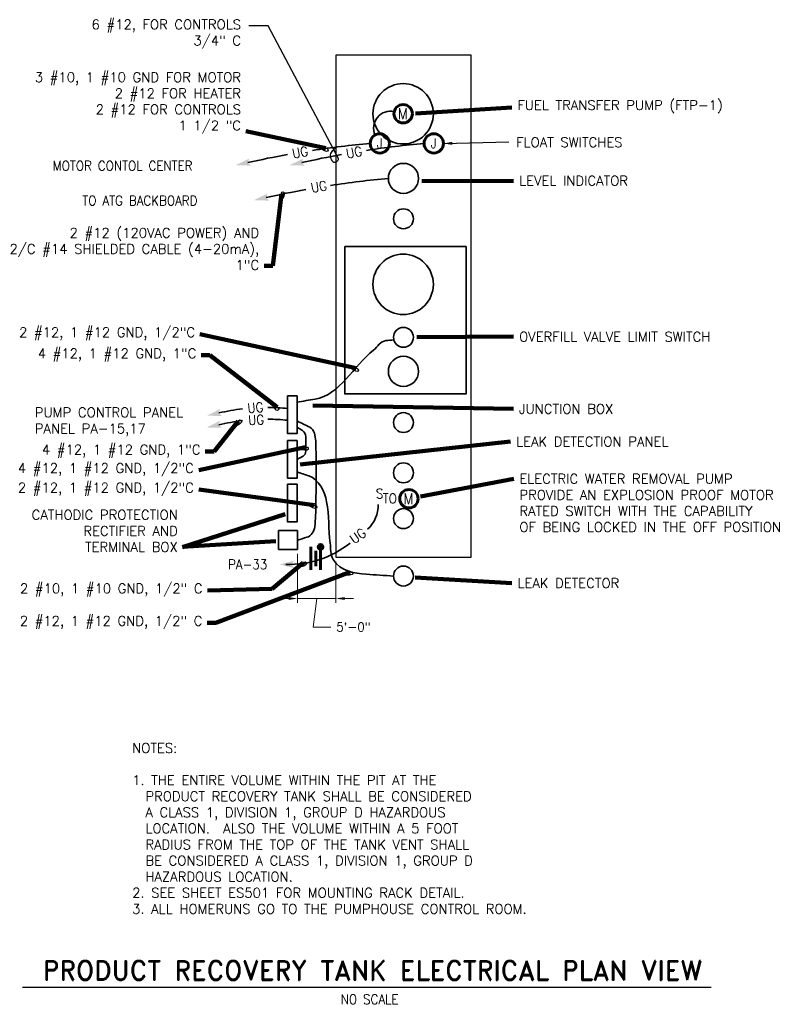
# Model space of a CAD drawing. Extents: x 3.9 to 36, y 1.9 to 21.5.
# Tile 1 of 2: x 3.9 to 14.6, y 4.6 to 18.6. Entities that reach past the tile are written whole.
import ezdxf
from ezdxf.enums import TextEntityAlignment as Align

# ---------------------------------------------------------------- set-up
doc = ezdxf.new("R2010")
doc.units = 0
doc.header["$LTSCALE"] = 0.05
doc.header["$MEASUREMENT"] = 0
doc.layers.get('Defpoints').update_dxf_attribs({"lineweight": 18})
for name, color, linetype, lineweight in [('E-Anno-Dims', 33, 'Continuous', 25), ('E-Anno-Text', 53, 'Continuous', 25), ('E-Detl-Grph', 33, 'Continuous', 35), ('E-Lite-Circ', 83, 'Continuous', 60), ('E-Powr-Swch', 163, 'Continuous', 60), ('E-Spcl-Jbox', 83, 'Continuous', 60)]:
    doc.layers.add(name, color=color, linetype=linetype, lineweight=lineweight)
doc.styles.add('bord', font='romand.shx')
doc.styles.add('NOTES', font='romans.shx')
doc.styles.add('Text', font='txt', dxfattribs={"height": 0.125})
doc.dimstyles.new('EARCH', dxfattribs={"dimtxt": 0.125, "dimasz": 0.125, "dimexe": 0.0625, "dimexo": 0.0625, "dimgap": 0.0625, "dimtad": 1, "dimdec": 4, "dimzin": 3, "dimdsep": 46, "dimlunit": 4, "dimtxsty": 'NOTES', "dimcen": 0.09, "dimclrd": 256, "dimclre": 256, "dimadec": 0, "dimazin": 0, "dimtfac": 0.75, "dimtdec": 4, "dimtmove": 1, "dimatfit": 3, "dimfxl": 0, "dimfrac": 1, "dimtolj": 1, "dimtzin": 3, "dimlwd": 18, "dimlwe": 18, "dimarcsym": 0})

# ---------------------------------------------------------------- blocks, each defined once
blk = doc.blocks.new('ELP029')
blk.add_circle((0, 0), 0.119)
at = {"lineweight": 25, "style": 'NOTES', "width": 0.9}
blk.add_text('M', height=0.142, rotation=360, dxfattribs=at).set_placement((-0.004, 0), align=Align.MIDDLE_CENTER)
blk = doc.blocks.new('ell012')
blk.add_circle((0, 0), 0.125)
at = {"style": 'NOTES', "width": 0.9}
blk.add_text('J', height=0.125, dxfattribs=at).set_placement((-0.001, 0), align=Align.MIDDLE_CENTER)
blk = doc.blocks.new('HOMRUN')
blk.add_solid([(-0.0275, -0.046625), (0.160375, -0.00125), (0, 0), (-0.027, 0.047125)])
blk = doc.blocks.new('1PNG')
blk.add_hatch(color=256).paths.add_polyline_path([(0.09375, 0.14875, 1), (0.03125, 0.14875, 1)], flags=16)
for p, q in [((-0.0625, 0.14875), (-0.0625, -0.149125)), ((0.0625, 0.14875), (0.0625, -0.149125)), ((0, 0.099), (0, -0.099))]:
    blk.add_line(p, q)
blk.add_circle((0.0625, 0.14875), 0.03125)
blk = doc.blocks.new('ELC019')
blk.add_solid([(-0.0275, -0.046625), (0.160375, -0.00125), (0, 0), (-0.027, 0.047125)])
blk = doc.blocks.new('SQUIG')
at = {"flags": 128}
blk.add_lwpolyline([(-1, 0), (0.12, 0, -0.989967), (0.13, -0.35, -0.272038), (-0.87, 0.21)], format="xyb", dxfattribs=at)
blk = doc.blocks.new('*D85')
at = {"layer": 'Defpoints'}
for p in [(7.891, 11.079), (8.436, 10.969), (8.436, 10.38), (8.426, 9.974)]:
    blk.add_point(p, dxfattribs=at)
at = {"layer": 'E-Anno-Dims', "lineweight": 18}
for p, q in [((7.891, 11.017), (7.891, 10.318)), ((8.436, 10.906), (8.436, 10.318)), ((7.641, 10.38), (7.766, 10.38)), ((7.891, 10.38), (8.436, 10.38)), ((8.164, 10.38), (8.114, 9.974)), ((8.561, 10.38), (8.686, 10.38)), ((8.364, 9.974), (8.114, 9.974))]:
    blk.add_line(p, q, dxfattribs=at)
at = {"layer": 'E-Anno-Dims', "lineweight": 18, "extrusion": (0, 0, -1)}
blk.add_solid([(-7.766, 10.401), (-7.891, 10.38), (-7.766, 10.36)], dxfattribs=at)
at = {"layer": 'E-Anno-Dims', "lineweight": 18}
blk.add_solid([(8.561, 10.36), (8.436, 10.38), (8.561, 10.401)], dxfattribs=at)
at = {"layer": 'E-Anno-Dims', "linetype": 'Continuous', "lineweight": 18, "insert": (8.688, 9.974), "char_height": 0.125, "attachment_point": 5, "style": 'Text'}
blk.add_mtext('\\Fromans.shx;5\'-0"', dxfattribs=at)

msp = doc.modelspace()

# ---------------------------------------------------------------- linework, layer by layer
at = {"layer": 'E-Anno-Text'}
for p, q in [((9.96878, 16.8626), (10.89854, 16.88371)), ((3.97928, 4.84363), (13.77639, 4.84363))]:
    msp.add_line(p, q, dxfattribs=at)
at = {"layer": 'E-Anno-Text', "flags": 128}
msp.add_lwpolyline([(8.44597, 16.699), (7.47424, 18.53561), (7.19924, 18.53561)], dxfattribs=at)
at = {"layer": 'E-Anno-Text'}
msp.add_open_spline([(8.44352, 16.70194), (8.4486, 16.69562), (8.45267, 16.68903), (8.45658, 16.6819), (8.46087, 16.67405), (8.46395, 16.66597), (8.46656, 16.65756), (8.46925, 16.64889), (8.46949, 16.63935), (8.46797, 16.63047), (8.46655, 16.62216), (8.46348, 16.61497), (8.45661, 16.60775), (8.44685, 16.59751), (8.43629, 16.591), (8.4255, 16.58952), (8.41544, 16.58813), (8.40349, 16.59266), (8.39414, 16.60165), (8.38361, 16.61177), (8.37942, 16.62202), (8.37438, 16.63395), (8.36841, 16.64808), (8.36349, 16.66207), (8.36089, 16.6767), (8.35946, 16.68476), (8.35955, 16.69334), (8.36164, 16.70138), (8.36479, 16.71349), (8.36946, 16.72479), (8.376, 16.7357), (8.38149, 16.74486), (8.38685, 16.75363), (8.39417, 16.76112), (8.40238, 16.76953), (8.41084, 16.77746), (8.41932, 16.78557), (8.43052, 16.79627), (8.44133, 16.80688), (8.45365, 16.81665)], degree=3, knots=[0, 0, 0, 0, 0.05566597, 0.05566597, 0.05566597, 0.11689164, 0.11689164, 0.11689164, 0.18002635, 0.18002635, 0.18002635, 0.23914497, 0.23914497, 0.23914497, 0.32306832, 0.32306832, 0.32306832, 0.40133862, 0.40133862, 0.40133862, 0.48947698, 0.48947698, 0.48947698, 0.59380977, 0.59380977, 0.59380977, 0.65126274, 0.65126274, 0.65126274, 0.73784891, 0.73784891, 0.73784891, 0.81058677, 0.81058677, 0.81058677, 0.89221257, 0.89221257, 0.89221257, 1, 1, 1, 1], dxfattribs=at)
msp.add_solid([(10.09391, 16.84255), (9.96878, 16.8626), (10.09365, 16.88422)], dxfattribs=at)
msp.add_3dface([(8.43641, 10.96853), (10.36141, 10.96853), (10.36141, 18.11853), (8.43641, 18.11853)], dxfattribs=at)
at = {"layer": 'E-Detl-Grph', "flags": 128}
for points in [[(7.7507, 13.26601), (7.88462, 13.26601), (7.88462, 12.73018), (7.7507, 12.73018), (7.7507, 13.26601)], [(7.7507, 12.62884), (7.88462, 12.62884), (7.88462, 12.093), (7.7507, 12.093), (7.7507, 12.62884)], [(7.7507, 12.00706), (7.88462, 12.00706), (7.88462, 11.47136), (7.7507, 11.47136), (7.7507, 12.00706)], [(7.62282, 11.3472), (7.89067, 11.3472), (7.89067, 11.07935), (7.62282, 11.07935), (7.62282, 11.3472)]]:
    msp.add_lwpolyline(points, dxfattribs=at)
at = {"layer": 'E-Detl-Grph'}
for centre, radius in [((9.3949, 17.28454), 0.42974), ((9.39891, 16.36399), 0.21478), ((9.39891, 15.78864), 0.14185), ((9.3949, 14.8553), 0.42974), ((9.39891, 14.10096), 0.14185), ((9.39891, 13.61512), 0.21478), ((9.39891, 12.88634), 0.14185), ((9.39891, 12.17036), 0.14185), ((9.39891, 11.5183), 0.14185), ((9.39891, 10.70003), 0.14185)]:
    msp.add_circle(centre, radius, dxfattribs=at)
for centre, radius, start, end in [((9.21911, 17.07822), 0.24518, 78.266506, 203.083256), ((10.13029, 3.46693), 13.44982, 95.142778, 98.670172), ((10.89851, 3.46693), 13.44982, 95.142778, 98.670172), ((10.13029, 3.46693), 13.44982, 100.202117, 102.645628), ((10.89851, 3.46693), 13.44982, 100.202117, 102.645628), ((10.38975, 2.96835), 13.44982, 95.142778, 98.670172), ((10.38975, 2.96835), 13.44982, 100.202117, 102.645628), ((7.45459, 10.11671), 2.98541, 96.641086, 103.193158), ((7.45459, 10.11671), 2.98541, 84.307669, 89.756119), ((7.45459, 9.94896), 2.98541, 96.641086, 103.193158), ((7.45459, 9.94896), 2.98541, 84.307669, 89.756119), ((8.56757, 11.71377), 0.47263, 312.950611, 0.684664), ((7.76501, 12.27963), 1.41461, 268.445492, 308.133881)]:
    msp.add_arc(centre, radius, start, end, dxfattribs=at)
for points, knots in [([(7.88462, 13.17678), (7.96983, 13.1913), (8.05503, 13.20583), (8.14024, 13.22036), (8.49747, 13.28128), (8.69044, 13.69199), (8.97321, 13.919), (9.03078, 13.96522), (9.07533, 14.04696), (9.1488, 14.05375), (9.18647, 14.05723), (9.22415, 14.06072), (9.26182, 14.0642)], [0, 0, 0, 0, 0.15422589, 0.15422589, 0.15422589, 0.80084591, 0.80084591, 0.80084591, 0.93248908, 0.93248908, 0.93248908, 1, 1, 1, 1]), ([(7.88462, 12.90879), (7.94485, 12.87955), (8.00507, 12.8503), (8.0653, 12.82106), (8.12953, 12.78987), (8.14745, 12.69569), (8.15, 12.6243), (8.16072, 12.32414), (8.15718, 12.0238), (8.15206, 11.72368), (8.15024, 11.61672), (8.14946, 11.50987), (8.13776, 11.40303), (8.13086, 11.33996), (8.08414, 11.26955), (8.0235, 11.25191), (7.97922, 11.23903), (7.93495, 11.22615), (7.89067, 11.21328)], [0, 0, 0, 0, 0.10224086, 0.10224086, 0.10224086, 0.21128898, 0.21128898, 0.21128898, 0.66975415, 0.66975415, 0.66975415, 0.83314356, 0.83314356, 0.83314356, 0.92958272, 0.92958272, 0.92958272, 1, 1, 1, 1]), ([(7.88462, 12.81955), (7.91011, 12.80374), (7.93559, 12.78793), (7.96107, 12.77211), (8.02029, 12.73537), (8.01076, 12.63684), (8.01126, 12.56916), (8.01165, 12.51607), (8.02028, 12.43635), (7.97249, 12.4098), (7.9432, 12.39353), (7.91391, 12.37726), (7.88462, 12.36099)], [0, 0, 0, 0, 0.15964949, 0.15964949, 0.15964949, 0.53061984, 0.53061984, 0.53061984, 0.82164912, 0.82164912, 0.82164912, 1, 1, 1, 1]), ([(7.88462, 12.18238), (7.94059, 12.16349), (7.99655, 12.14461), (8.05251, 12.12573), (8.1935, 12.07815), (8.2779, 11.90561), (8.30565, 11.75805), (8.34229, 11.5632), (8.3314, 11.36591), (8.35611, 11.17079), (8.36622, 11.09096), (8.35413, 11.01103), (8.40107, 10.93388), (8.50108, 10.76952), (8.69978, 10.73687), (8.87064, 10.72556), (8.99943, 10.71704), (9.12822, 10.70851), (9.25701, 10.69999)], [0, 0, 0, 0, 0.07523694, 0.07523694, 0.07523694, 0.26478168, 0.26478168, 0.26478168, 0.5150625, 0.5150625, 0.5150625, 0.61745534, 0.61745534, 0.61745534, 0.83557941, 0.83557941, 0.83557941, 1, 1, 1, 1])]:
    msp.add_open_spline(points, degree=3, knots=knots, dxfattribs=at)
msp.add_3dface([(8.56415, 15.39231), (10.2895, 15.39231), (10.2895, 13.29544), (8.56415, 13.29544)], dxfattribs=at)

# ---------------------------------------------------------------- block references
at = {"layer": 'E-Detl-Grph', "zscale": 1.1}
for name, p, xscale, yscale, rotation in [('HOMRUN', (7.18585, 16.59049), 1.100001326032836, 1.100001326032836, 192.6456924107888), ('HOMRUN', (7.95407, 16.59049), 1.100001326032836, 1.100001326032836, 192.6456924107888), ('HOMRUN', (7.44531, 16.09191), 1.100001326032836, 1.100001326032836, 192.6456924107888), ('HOMRUN', (6.77321, 13.02333), 1.1, 1.1, 193.1931758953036), ('HOMRUN', (6.77321, 12.85558), 1.1, 1.1, 193.1931758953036), ('ELC019', (7.80969, 10.8654), 1.099559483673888, 1.099559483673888, 180)]:
    msp.add_blockref(name, p, dxfattribs=dict(at, xscale=xscale, yscale=yscale, rotation=rotation))
at = {"layer": 'E-Lite-Circ', "xscale": 1.1, "yscale": 1.1, "zscale": 1.1}
msp.add_blockref('1PNG', (8.15055, 10.9512), dxfattribs=at)
at = {"layer": 'E-Powr-Swch', "xscale": 1.1, "yscale": 1.1, "zscale": 1.1}
for p in [(9.39492, 17.28459), (9.47619, 11.80178)]:
    msp.add_blockref('ELP029', p, dxfattribs=at)
at = {"layer": 'E-Spcl-Jbox', "xscale": 1.1, "yscale": 1.1, "zscale": 1.1}
for p in [(9.06259, 16.8626), (9.83081, 16.8626)]:
    msp.add_blockref('ell012', p, dxfattribs=at)

# ---------------------------------------------------------------- texts
at = {"layer": 'E-Anno-Text', "style": 'NOTES', "width": 0.9}
for rotation, p in [(10, (7.81562, 16.71596)), (10, (8.58384, 16.71596)), (10, (8.08333, 16.22578)), (5, (7.17756, 13.08917)), (3, (7.18836, 12.91857)), (35, (8.65791, 11.20652))]:
    msp.add_text('UG', height=0.1375, rotation=rotation, dxfattribs=at).set_placement(p, align=Align.MIDDLE_LEFT)
for s, p in [('MOTOR CONTOL CENTER', (4.40766, 16.6129)), ('TO ATG BACKBOARD', (4.82855, 16.1168)), ('PA-33', (6.90301, 10.9347))]:
    msp.add_text(s, height=0.1375, dxfattribs=at).set_placement(p, align=Align.TOP_LEFT)
msp.add_text('S', height=0.1375, dxfattribs=at).set_placement((9.05955, 11.94368), align=Align.TOP_CENTER)
msp.add_text('NO SCALE', height=0.1375, dxfattribs=at).set_placement((8.91724, 4.67124), align=Align.MIDDLE_CENTER)
at = {"layer": 'E-Anno-Text', "char_height": 0.1375, "style": 'NOTES'}
for s, insert, attachment_point in [('6 #12, FOR CONTROLS\\P3/4" C', (7.08746, 18.213), 9), ('3 #10, 1 #10 GND FOR MOTOR\\P2 #12 FOR HEATER\\P2 #12 FOR CONTROLS\\P1 1/2 "C', (7.08746, 17.00324), 9), ('2 #12 (120VAC POWER) AND\\P2/C #14 SHIELDED CABLE (4-20mA),\\P1"C', (7.34604, 15.06166), 9), ('ELECTRIC WATER REMOVAL PUMP\\PPROVIDE AN EXPLOSION PROOF MOTOR\\PRATED SWITCH WITH THE CAPABILITY\\POF BEING LOCKED IN THE OFF POSITION', (11.04919, 12.15419), 1), ('CATHODIC PROTECTION\\PRECTIFIER AND\\PTERMINAL BOX', (6.18728, 11.04525), 9)]:
    msp.add_mtext(s, dxfattribs=dict(at, insert=insert, attachment_point=attachment_point))
at = {"layer": 'E-Anno-Text', "char_height": 0.1375, "line_spacing_factor": 0.61718, "style": 'NOTES'}
for s, insert, attachment_point in [('FUEL TRANSFER PUMP (FTP-1)', (11.02086, 17.38455), 4), ('FLOAT SWITCHES', (11.00251, 16.87915), 4), ('LEVEL INDICATOR', (11.04547, 16.33089), 4), ('2 #12, 1 #12 GND, 1/2"C', (6.43301, 14.05793), 9), ('OVERFILL VALVE LIMIT SWITCH', (11.04547, 14.10916), 4), ('4 #12, 1 #12 GND, 1"C', (6.45132, 13.75692), 9), ('JUNCTION BOX', (11.04259, 13.08149), 4), ('LEAK DETECTION PANEL', (11.00175, 12.61591), 4), ('4 #12, 1 #12 GND, 1"C', (6.51059, 12.3864), 9), ('4 #12, 1 #12 GND, 1/2"C', (6.41585, 12.12267), 9), ('2 #12, 1 #12 GND, 1/2"C', (6.41585, 11.84492), 9), ('LEAK DETECTOR', (11.02114, 10.59906), 4), ('2 #10, 1 #10 GND, 1/2" C', (6.54032, 10.40852), 9), ('2 #12, 1 #12 GND, 1/2" C', (6.5374, 9.94715), 9)]:
    msp.add_mtext(s, dxfattribs=dict(at, insert=insert, attachment_point=attachment_point))
at = {"layer": 'E-Anno-Text'}
for s, insert, char_height, width, attachment_point, style in [('PUMP CONTROL PANEL PANEL PA-15,17', (4.15315, 13.09936), 0.1375, 2.485947, 1, 'NOTES'), ('NOTES:\\P\\P1. THE ENTIRE VOLUME WITHIN THE PIT AT THE\\P  PRODUCT RECOVERY TANK SHALL BE CONSIDERED\\P  A CLASS 1, DIVISION 1, GROUP D HAZARDOUS\\P  LOCATION.  ALSO THE VOLUME WITHIN A 5 FOOT\\P  RADIUS FROM THE TOP OF THE TANK VENT SHALL\\P  BE CONSIDERED A CLASS 1, DIVISION 1, GROUP D\\P  HAZARDOUS LOCATION.\\P2. SEE SHEET ES501 FOR MOUNTING RACK DETAIL.\\P3. ALL HOMERUNS GO TO THE PUMPHOUSE CONTROL ROOM.', (5.53773, 8.31991), 0.1375, 7.0908919, 1, 'NOTES'), ('PRODUCT RECOVERY TANK ELECTRICAL PLAN VIEW', (8.95734, 5.08374), 0.275, 11.1369374, 5, 'bord')]:
    msp.add_mtext(s, dxfattribs=dict(at, insert=insert, char_height=char_height, width=width, attachment_point=attachment_point, style=style))
at = {"layer": 'E-Anno-Text', "style": 'NOTES', "width": 0.9}
msp.add_attdef('TO', (9.10432, 11.73649), 'TO', height=0.1375, dxfattribs=at)

# ---------------------------------------------------------------- dimensions: what is measured, and where the dimension line sits
at = {"layer": 'E-Anno-Dims', "lineweight": 18}
dim = msp.add_linear_dim(base=(8.43641, 10.38044), p1=(7.89067, 11.07935), p2=(8.43641, 10.96853), text='\\Fromans.shx;5\'-0"', dimstyle='EARCH', override={"dimtad": 0}, dxfattribs=at)
dim.commit()
dim.dimension.update_dxf_attribs({"geometry": '*D85', "text_midpoint": (8.42604, 9.9745), "dimtype": 128})

# ---------------------------------------------------------------- leaders
at = {"layer": 'E-Anno-Text'}
for points, override in [([(9.57244, 17.28651), (10.94164, 17.37266)], {"dimtad": 0, "dimclrd": 0, "dimlwd": 65534}), ([(8.29644, 16.79481), (7.15621, 17.03833)], {"dimtad": 0, "dimclrd": 0, "dimldrblk": 'SQUIG', "dimlwd": 65534}), ([(9.66222, 16.32264), (10.96458, 16.33209)], {"dimtad": 0, "dimclrd": 0, "dimlwd": 65534}), ([(8.72686, 13.65998), (6.50176, 14.14595)], {"dimtad": 0, "dimclrd": 0, "dimldrblk": 'SQUIG', "dimlwd": 65534}), ([(9.5888, 14.10105), (10.96641, 14.11037)], {"dimtad": 0, "dimclrd": 0, "dimlwd": 65534}), ([(8.10765, 13.13058), (10.96628, 13.08269)], {"dimtad": 0, "dimclrd": 0, "dimlwd": 65534}), ([(8.00342, 12.5341), (6.4846, 12.21069)], {"dimtad": 0, "dimclrd": 0, "dimldrblk": 'SQUIG', "dimlwd": 65534}), ([(7.92794, 12.28908), (10.92085, 12.61712)], {"dimtad": 0, "dimclrd": 0, "dimlwd": 65534}), ([(9.64174, 11.83423), (10.97012, 12.08308)], {"dimtad": 0, "dimclrd": 0, "dimlwd": 65534}), ([(8.13419, 11.70896), (6.4846, 11.93294)], {"dimtad": 0, "dimclrd": 0, "dimldrblk": 'SQUIG', "dimlwd": 65534}), ([(7.71495, 11.58095), (6.25603, 11.114)], {"dimtad": 0, "dimclrd": 0, "dimlwd": 65534}), ([(7.58432, 11.19691), (6.25603, 11.11636)], {"dimtad": 0, "dimclrd": 0, "dimlwd": 65534}), ([(7.97166, 10.88616), (7.53161, 10.51772), (6.60907, 10.49654)], {"dimtad": 0, "dimclrd": 0, "dimldrblk": 'SQUIG', "dimlwd": 65534}), ([(9.56446, 10.68074), (10.94024, 10.60027)], {"dimtad": 0, "dimclrd": 0, "dimlwd": 65534})]:
    msp.add_leader(points, dimstyle='EARCH', override=override, dxfattribs=at)
at = {"layer": 'E-Anno-Text', "annotation_type": 0, "has_hookline": 1, "hookline_direction": 1}
for points, text_width in [([(7.66192, 16.13837), (7.53979, 15.11967), (7.41479, 15.11967)], 3.41486), ([(7.6033, 13.10596), (6.64507, 13.84494), (6.52007, 13.84494)], 2.10599), ([(7.0478, 12.90576), (6.70434, 12.47442), (6.57934, 12.47442)], 2.10599), ([(8.63812, 10.75595), (6.73115, 10.03517), (6.60615, 10.03517)], 2.31947)]:
    msp.add_leader(points, dimstyle='EARCH', override={"dimtad": 0, "dimclrd": 0, "dimldrblk": 'SQUIG', "dimlwd": 65534}, dxfattribs=dict(at, text_width=text_width))

doc.saveas('drawing.dxf')
